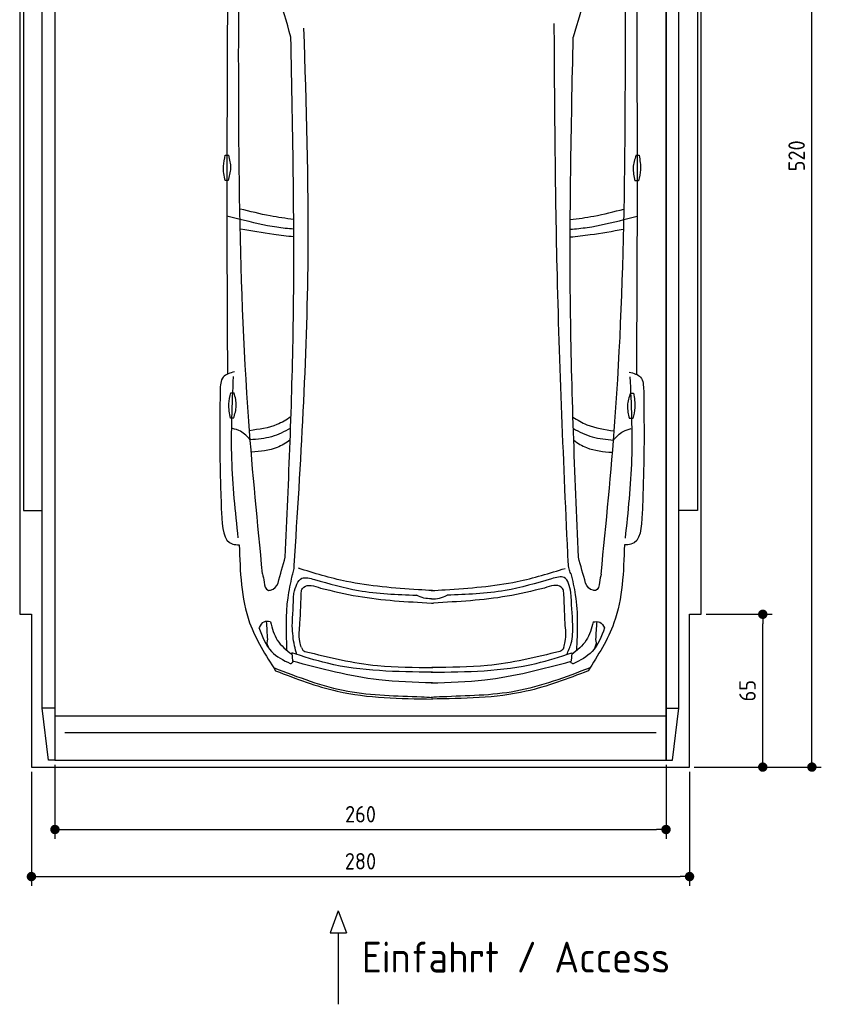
# Model space of a CAD drawing. Header units: millimetres. Extents: x -20 to 3411, y -1009 to 5673.
# Tile 1 of 3: x 0 to 3411, y -1009 to 3179. Entities that reach past the tile are written whole.
import ezdxf

# ---------------------------------------------------------------- set-up
doc = ezdxf.new("R2010")
doc.units = ezdxf.units.MM
for name, color, linetype in [('4', 3, 'Continuous'), ('5', 3, 'Continuous'), ('Car', 10, 'Continuous')]:
    doc.layers.add(name, color=color, linetype=linetype)
doc.styles.get("Standard").update_dxf_attribs({"font": 'ISOCP.SHX'})
doc.dimstyles.new('GEN-ISO', dxfattribs={"dimscale": 20, "dimtxt": 3.5, "dimasz": 2, "dimexe": 2, "dimexo": 1, "dimgap": 1.5, "dimtad": 1, "dimdec": 1, "dimdsep": 46, "dimtxsty": 'STANDARD', "dimblk": 'PUNKT', "dimcen": 2, "dimclrd": 256, "dimclre": 256, "dimclrt": 2, "dimadec": 0, "dimazin": 0, "dimtp": 0.1, "dimtm": 0.1, "dimtfac": 0.71, "dimtdec": 1, "dimtmove": 2, "dimatfit": 3, "dimldrblk": 'PUNKT', "dimfxl": 1, "dimtolj": 1, "dimarcsym": 0})

# ---------------------------------------------------------------- blocks, each defined once
blk = doc.blocks.new('PUNKT')
at = {"layer": '4', "color": 0, "linetype": 'ByBlock'}
blk.add_line((-0.5, 0), (-1, 0), dxfattribs=at)
at = {"layer": '4', "color": 0, "linetype": 'ByBlock', "const_width": 0.5}
blk.add_lwpolyline([(-0.25, 0, 1), (0.25, 0, 1)], format="xyb", close=True, dxfattribs=at)
blk = doc.blocks.new('*D4')
at = {"layer": '5', "lineweight": -2}
for p, q in [((50, -20), (50, -505.7)), ((2850, -20), (2850, -505.7)), ((90, -465.7), (2810, -465.7))]:
    blk.add_line(p, q, dxfattribs=at)
at = {"layer": 'DEFPOINTS', "color": 0}
for p in [(50, 0), (2850, 0), (2850, -465.7)]:
    blk.add_point(p, dxfattribs=at)
at = {"layer": '5', "lineweight": -2, "xscale": 40, "yscale": 40, "zscale": 40, "rotation": 180}
blk.add_blockref('PUNKT', (50, -465.7), dxfattribs=at)
at = {"layer": '5', "lineweight": -2, "xscale": 40, "yscale": 40, "zscale": 40}
blk.add_blockref('PUNKT', (2850, -465.7), dxfattribs=at)
at = {"layer": '5', "color": 2, "insert": (1450, -400.7), "char_height": 70, "attachment_point": 5}
blk.add_mtext('280', dxfattribs=at)
blk = doc.blocks.new('*D5')
at = {"layer": '5', "lineweight": -2}
for p, q in [((150, 10), (150, -305.5)), ((2750, 10), (2750, -305.5)), ((190, -265.5), (2710, -265.5))]:
    blk.add_line(p, q, dxfattribs=at)
at = {"layer": 'DEFPOINTS', "color": 0}
for p in [(150, 30), (2750, 30), (2750, -265.5)]:
    blk.add_point(p, dxfattribs=at)
at = {"layer": '5', "lineweight": -2, "xscale": 40, "yscale": 40, "zscale": 40, "rotation": 180}
blk.add_blockref('PUNKT', (150, -265.5), dxfattribs=at)
at = {"layer": '5', "lineweight": -2, "xscale": 40, "yscale": 40, "zscale": 40}
blk.add_blockref('PUNKT', (2750, -265.5), dxfattribs=at)
at = {"layer": '5', "color": 2, "insert": (1450, -200.5), "char_height": 70, "attachment_point": 5}
blk.add_mtext('260', dxfattribs=at)
blk = doc.blocks.new('*D6')
at = {"layer": '5', "lineweight": -2}
for p, q in [((2920, 5200), (3410.6, 5200)), ((3370.6, 40), (3370.6, 5160)), ((2870, 0), (3410.6, 0))]:
    blk.add_line(p, q, dxfattribs=at)
at = {"layer": 'DEFPOINTS', "color": 0}
for p in [(2900, 5200), (3370.6, 5200), (2850, 0)]:
    blk.add_point(p, dxfattribs=at)
at = {"layer": '5', "lineweight": -2, "xscale": 40, "yscale": 40, "zscale": 40}
for p, rotation in [((3370.6, 5200), 90), ((3370.6, 0), 270)]:
    blk.add_blockref('PUNKT', p, dxfattribs=dict(at, rotation=rotation))
at = {"layer": '5', "color": 2, "insert": (3305.6, 2600), "char_height": 70, "attachment_point": 5, "rotation": 90}
blk.add_mtext('\\A1;520', dxfattribs=at)
blk = doc.blocks.new('*D7')
at = {"layer": '5', "lineweight": -2}
for p, q in [((2920, 650), (3201.5, 650)), ((3161.5, 40), (3161.5, 610)), ((2870, 0), (3201.5, 0))]:
    blk.add_line(p, q, dxfattribs=at)
at = {"layer": 'DEFPOINTS', "color": 0}
for p in [(2900, 650), (3161.5, 650), (2850, 0)]:
    blk.add_point(p, dxfattribs=at)
at = {"layer": '5', "lineweight": -2, "xscale": 40, "yscale": 40, "zscale": 40}
for p, rotation in [((3161.5, 650), 90), ((3161.5, 0), 270)]:
    blk.add_blockref('PUNKT', p, dxfattribs=dict(at, rotation=rotation))
at = {"layer": '5', "color": 2, "insert": (3096.5, 325), "char_height": 70, "attachment_point": 5, "rotation": 90}
blk.add_mtext('\\A1;65', dxfattribs=at)

msp = doc.modelspace()

# ---------------------------------------------------------------- linework, layer by layer
for p, q in [((122.5, 30), (95, 250)), ((150, 250), (95, 250)), ((150, 218), (2750, 218)), ((2750, 250), (2805, 250)), ((2777.5, 30), (2805, 250)), ((1355.61, -611.7), (1321.1, -704.41)), ((1355.61, -611.7), (1390.11, -704.41)), ((1321.1, -704.41), (1390.11, -704.41)), ((1355.61, -704.41), (1355.61, -1009.04))]:
    msp.add_line(p, q)
msp.add_lwpolyline([(2900, 5200), (2850, 5200), (2850, 5200), (50, 5200), (50, 5200), (0, 5200), (0, 650), (50, 650), (50, 0), (2850, 0), (2850, 650), (2900, 650)], close=True)
for points in [[(95, 5174.91), (150, 5174.91), (150, 30), (122.5, 30)], [(95, 250), (95, 5174.91)], [(150, 30), (2750, 30), (2750, 5174.91)], [(150, 5174.91), (150, 30)], [(2805, 5174.91), (2750, 5174.91), (2750, 30), (2777.5, 30)], [(2805, 250), (2805, 5174.91)], [(95, 3799.63), (16, 3799.63), (16, 1091.5), (95, 1091.5)], [(2805, 3799.63), (2884, 3799.63), (2884, 1091.5), (2805, 1091.5)], [(2707.98, 146.19), (1600, 146.19), (192.02, 146.19)]]:
    msp.add_lwpolyline(points)
at = {"layer": 'Car'}
for p, q in [((937.39, 2329.67), (881.61, 2343.66)), ((2570.85, 2328.98), (2626.64, 2342.92)), ((1157.24, 486.45), (1160.4, 450.72)), ((2349.44, 485.94), (2346.25, 450.22))]:
    msp.add_line(p, q, dxfattribs=at)
for points in [[(874.78, 2603.05), (889.76, 2603.05)], [(2622.3, 2602.59), (2635.24, 2602.34)], [(887.13, 2494.49), (874.2, 2494.49)], [(2632.6, 2493.81), (2617.63, 2494.1)], [(897.68, 1592.11), (912.66, 1592.11)], [(2598.52, 1590.92), (2611.45, 1590.68)], [(910.04, 1483.55), (897.1, 1483.55)], [(2608.82, 1482.15), (2593.84, 1482.43)]]:
    msp.add_lwpolyline(points, dxfattribs=at)
for centre, start, end in [((-4804.85, 1403.07), 15.945352, 19.596216), ((8312.3, 1397.51), 160.355167, 164.006031)]:
    msp.add_arc(centre, 6197.21, start, end, dxfattribs=at)
for points, knots in [([(884.55, 3367.17), (882.74, 3022.44), (880.41, 2454.85), (882.72, 1887.26), (883.93, 1671.48)], [30.2317921, 30.2317921, 30.2317921, 30.2317921, 135.7738464, 200.5104278, 200.5104278, 200.5104278, 200.5104278]), ([(1033.37, 821.7), (1012.05, 1037.97), (928.06, 1890.08), (930.54, 2747.03), (932.39, 3386.48)], [0, 0, 0, 0, 651.7606985, 2567.8765597, 2567.8765597, 2567.8765597, 2567.8765597]), ([(2473.59, 821.09), (2495.09, 1037.35), (2579.81, 1889.38), (2578.05, 2746.34), (2576.75, 3385.78)], [0, 0, 0, 0, 651.7606985, 2567.8765597, 2567.8765597, 2567.8765597, 2567.8765597]), ([(2624.57, 3367.15), (2626.1, 3017.47), (2627.93, 2451.99), (2625.15, 1886.52), (2623.75, 1670.74)], [30.8675023, 30.8675023, 30.8675023, 30.8675023, 135.7738464, 200.5104278, 200.5104278, 200.5104278, 200.5104278]), ([(1168.02, 857.55), (1195.68, 1294.45), (1243.87, 2055.76), (1219.55, 2818.04), (1209.18, 3142.86)], [0, 0, 0, 0, 1312.3473022, 2286.8098626, 2286.8098626, 2286.8098626, 2286.8098626]), ([(2333.59, 869.32), (2314.98, 1288.94), (2281.07, 2053.28), (2276.5, 2818.34), (2274.43, 3163.39)], [0, 0, 0, 0, 1259.9414447, 2295.0149605, 2295.0149605, 2295.0149605, 2295.0149605]), ([(1129.95, 893.46), (1144.41, 1220.69), (1176.99, 1957.74), (1162.16, 2695.41), (1153.91, 3105.57)], [0, 0, 0, 0, 982.4163999, 2212.7413199, 2212.7413199, 2212.7413199, 2212.7413199]), ([(2377.07, 892.93), (2362.29, 1247.93), (2331.59, 1985.06), (2347, 2722.68), (2354.98, 3105.06)], [0, 0, 0, 0, 1065.6485601, 2212.7195413, 2212.7195413, 2212.7195413, 2212.7195413]), ([(874.2, 2494.49), (870.16, 2514.95), (862.99, 2551.31), (871.19, 2587.31), (874.78, 2603.05)], [0, 0, 0, 0, 61.7022745, 109.6273698, 109.6273698, 109.6273698, 109.6273698]), ([(887.13, 2494.49), (892.55, 2512.15), (903.56, 2548.06), (894.41, 2584.52), (889.76, 2603.05)], [0, 0, 0, 0, 54.314538, 110.4477452, 110.4477452, 110.4477452, 110.4477452]), ([(2622.3, 2602.59), (2616.56, 2585.03), (2604.87, 2549.34), (2613.33, 2512.71), (2617.63, 2494.1)], [0, 0, 0, 0, 54.314538, 110.4477452, 110.4477452, 110.4477452, 110.4477452]), ([(2635.24, 2602.34), (2638.89, 2581.81), (2645.37, 2545.32), (2636.49, 2509.48), (2632.6, 2493.81)], [0, 0, 0, 0, 61.7022745, 109.6273698, 109.6273698, 109.6273698, 109.6273698]), ([(1165.63, 2329.7), (1132.34, 2333.59), (1055.09, 2344.17), (979.47, 2363.71), (938.6, 2373.74)], [6.4329915, 6.4329915, 6.4329915, 6.4329915, 16.5424251, 29.8301072, 29.8301072, 29.8301072, 29.8301072]), ([(2342.83, 2329.22), (2376.05, 2333.08), (2453.24, 2343.6), (2528.8, 2363.05), (2569.71, 2373.59)], [6.4540006, 6.4540006, 6.4540006, 6.4540006, 16.5424251, 29.8301072, 29.8301072, 29.8301072, 29.8301072]), ([(1166.05, 2288.25), (1141.73, 2290.22), (1064.61, 2298.08), (989.14, 2316.82), (937.39, 2329.67)], [6.5564591, 6.5564591, 6.5564591, 6.5564591, 13.8699149, 29.8274463, 29.8274463, 29.8274463, 29.8274463]), ([(2342.4, 2287.77), (2366.63, 2289.71), (2443.68, 2297.52), (2519.09, 2316.17), (2570.85, 2328.98)], [6.5803524, 6.5803524, 6.5803524, 6.5803524, 13.8699149, 29.8274463, 29.8274463, 29.8274463, 29.8274463]), ([(1166.06, 2255.42), (1137.66, 2258.31), (1061.32, 2266.91), (985.67, 2280.6), (940.01, 2288.86)], [6.6327441, 6.6327441, 6.6327441, 6.6327441, 15.2289071, 29.6828472, 29.6828472, 29.6828472, 29.6828472]), ([(2342.39, 2254.95), (2370.7, 2257.81), (2446.96, 2266.34), (2522.53, 2279.94), (2568.2, 2288.16)], [6.6592474, 6.6592474, 6.6592474, 6.6592474, 15.2289071, 29.6828472, 29.6828472, 29.6828472, 29.6828472]), ([(914.36, 1681.08), (895.42, 1676.13), (855.25, 1665.63), (853.67, 1623.58), (852.83, 1601.37)], [0, 0, 0, 0, 52.9773642, 112.3150444, 112.3150444, 112.3150444, 112.3150444]), ([(2593.33, 1680.37), (2612.27, 1675.4), (2652.42, 1664.86), (2653.97, 1622.82), (2654.79, 1600.61)], [0, 0, 0, 0, 52.9773642, 112.3150444, 112.3150444, 112.3150444, 112.3150444]), ([(929.74, 974.74), (917.99, 1086.5), (893.98, 1314.77), (904.45, 1544.07), (909.79, 1661.09)], [0, 0, 0, 0, 336.6348432, 687.5082416, 687.5082416, 687.5082416, 687.5082416]), ([(2577.35, 974.04), (2589.2, 1085.8), (2613.4, 1314.04), (2603.13, 1543.35), (2597.89, 1660.37)], [0, 0, 0, 0, 336.6348432, 687.5082416, 687.5082416, 687.5082416, 687.5082416]), ([(852.83, 1601.37), (851.7, 1518.68), (849.32, 1345.15), (855.25, 1171.7), (858.35, 1080.9)], [0, 0, 0, 0, 248.0557509, 520.5632768, 520.5632768, 520.5632768, 520.5632768]), ([(897.1, 1483.55), (893.07, 1504.01), (885.9, 1540.37), (894.1, 1576.37), (897.68, 1592.11)], [0, 0, 0, 0, 61.7022745, 109.6273698, 109.6273698, 109.6273698, 109.6273698]), ([(910.04, 1483.55), (915.45, 1501.21), (926.46, 1537.12), (917.31, 1573.58), (912.66, 1592.11)], [0, 0, 0, 0, 54.314538, 110.4477452, 110.4477452, 110.4477452, 110.4477452]), ([(2654.79, 1600.61), (2655.85, 1517.91), (2658.08, 1344.38), (2652.01, 1170.94), (2648.83, 1080.14)], [0, 0, 0, 0, 248.0557509, 520.5632768, 520.5632768, 520.5632768, 520.5632768]), ([(2598.52, 1590.92), (2592.77, 1573.37), (2581.08, 1537.67), (2589.54, 1501.04), (2593.84, 1482.43)], [0, 0, 0, 0, 54.314538, 110.4477452, 110.4477452, 110.4477452, 110.4477452]), ([(2611.45, 1590.68), (2615.1, 1570.14), (2621.58, 1533.65), (2612.7, 1497.81), (2608.82, 1482.15)], [0, 0, 0, 0, 61.7022745, 109.6273698, 109.6273698, 109.6273698, 109.6273698]), ([(1154.21, 1489.89), (1135.24, 1476.84), (1081.48, 1445.41), (1018.14, 1436.56), (978.41, 1431)], [7.4489286, 7.4489286, 7.4489286, 7.4489286, 14.3334492, 26.2908128, 26.2908128, 26.2908128, 26.2908128]), ([(2354.13, 1488.82), (2372.85, 1475.98), (2426.34, 1444.79), (2489.34, 1435.93), (2529.07, 1430.34)], [7.5476492, 7.5476492, 7.5476492, 7.5476492, 14.3334492, 26.2908128, 26.2908128, 26.2908128, 26.2908128]), ([(980.95, 1392.01), (968.31, 1405.85), (947.17, 1428.98), (917.29, 1437.32), (905.29, 1440.66)], [0, 0, 0, 0, 54.7652891, 91.527008, 91.527008, 91.527008, 91.527008]), ([(1152.55, 1441.56), (1126.54, 1426.35), (1072.54, 1399.98), (1011.7, 1394.68), (980.95, 1392.01)], [6.4830652, 6.4830652, 6.4830652, 6.4830652, 15.4380648, 24.5854757, 24.5854757, 24.5854757, 24.5854757]), ([(2355.72, 1440.59), (2381.47, 1425.56), (2435.21, 1399.38), (2495.75, 1394.05), (2526.49, 1391.35)], [6.572602, 6.572602, 6.572602, 6.572602, 15.4380648, 24.5854757, 24.5854757, 24.5854757, 24.5854757]), ([(2526.49, 1391.35), (2539.15, 1405.18), (2560.33, 1428.32), (2590.25, 1436.62), (2602.29, 1439.97)], [0, 0, 0, 0, 54.7652891, 91.6139456, 91.6139456, 91.6139456, 91.6139456]), ([(1150.74, 1391.52), (1133.38, 1378.55), (1083.82, 1347.82), (1023.48, 1342.68), (986.66, 1339.55)], [6.8005863, 6.8005863, 6.8005863, 6.8005863, 13.2652487, 24.5027164, 24.5027164, 24.5027164, 24.5027164]), ([(2357.45, 1390.45), (2374.57, 1377.7), (2423.9, 1347.23), (2483.92, 1342.06), (2520.74, 1338.9)], [6.8925435, 6.8925435, 6.8925435, 6.8925435, 13.2652487, 24.5027164, 24.5027164, 24.5027164, 24.5027164]), ([(858.35, 1080.9), (861.49, 1020.19), (865.25, 947.24), (924.52, 945.99), (934.46, 945.78)], [0, 0, 0, 0, 140.8501313, 169.2357956, 169.2357956, 169.2357956, 169.2357956]), ([(2648.83, 1080.14), (2645.64, 1019.43), (2641.82, 946.49), (2582.55, 945.29), (2572.61, 945.08)], [0, 0, 0, 0, 140.8501313, 169.2357956, 169.2357956, 169.2357956, 169.2357956]), ([(934.46, 945.78), (937.83, 831.59), (943.54, 638.06), (1046.45, 476), (1088.64, 409.56)], [0, 0, 0, 0, 334.5299302, 566.9211042, 566.9211042, 566.9211042, 566.9211042]), ([(2572.61, 945.08), (2569.14, 830.89), (2563.26, 637.38), (2460.22, 475.4), (2417.98, 409)], [0, 0, 0, 0, 334.5299302, 566.9211042, 566.9211042, 566.9211042, 566.9211042]), ([(1158, 812.64), (1160.91, 819.33), (1167.12, 833.64), (1167.71, 849.25), (1168.02, 857.55)], [0, 0, 0, 0, 21.7116078, 46.3741342, 46.3741342, 46.3741342, 46.3741342]), ([(1696.39, 754.29), (1593.4, 761.59), (1419.59, 773.91), (1253.31, 825.02), (1185.57, 845.84)], [0, 0, 0, 0, 308.4084916, 520.4149112, 520.4149112, 520.4149112, 520.4149112]), ([(1810.51, 754.24), (1913.52, 761.45), (2087.33, 773.62), (2253.65, 824.59), (2321.41, 845.36)], [0, 0, 0, 0, 308.4084916, 520.4149112, 520.4149112, 520.4149112, 520.4149112]), ([(2344.89, 823.16), (2341.98, 829.85), (2335.77, 844.16), (2335.18, 859.77), (2334.87, 868.07)], [0, 0, 0, 0, 21.7116078, 46.3741342, 46.3741342, 46.3741342, 46.3741342]), ([(1033.37, 821.7), (1035.68, 810.8), (1040.45, 788.35), (1045.07, 753.53), (1058.95, 751.79), (1060.02, 751.66)], [0, 0, 0, 0, 35.9193016, 74.0315567, 77.2045762, 77.2045762, 77.2045762, 77.2045762]), ([(1158, 812.64), (1151.31, 781.82), (1128.84, 678.38), (1132.85, 572.16), (1135.67, 497.58)], [0, 0, 0, 0, 94.3661929, 316.7820175, 316.7820175, 316.7820175, 316.7820175]), ([(1166.08, 738.53), (1174.1, 766.86), (1188.02, 816.08), (1234.99, 803.33), (1254.93, 797.92)], [0, 0, 0, 0, 73.3528982, 127.4419101, 127.4419101, 127.4419101, 127.4419101]), ([(1254.93, 797.92), (1316.63, 780.13), (1458.18, 739.33), (1605.6, 734.25), (1688.77, 731.39)], [0, 0, 0, 0, 191.9523943, 440.3789719, 440.3789719, 440.3789719, 440.3789719]), ([(2262.85, 801.02), (2197.57, 781.84), (2052.53, 739.23), (1901.29, 734.14), (1818.12, 731.34)], [0, 0, 0, 0, 203.3167496, 451.7433273, 451.7433273, 451.7433273, 451.7433273]), ([(2345.37, 742.33), (2339.66, 770.19), (2329.53, 819.61), (2283.1, 806.67), (2262.85, 801.02)], [0, 0, 0, 0, 69.9189569, 124.0079688, 124.0079688, 124.0079688, 124.0079688]), ([(2344.89, 823.16), (2352.06, 792.99), (2377.58, 685.65), (2372.4, 574.81), (2368.69, 495.11)], [0, 0, 0, 0, 92.7539019, 330.0762262, 330.0762262, 330.0762262, 330.0762262]), ([(2473.59, 821.09), (2471.27, 810.19), (2466.49, 787.74), (2461.83, 752.93), (2447.95, 751.2), (2446.88, 751.07)], [0, 0, 0, 0, 35.9193016, 74.0315567, 77.2045762, 77.2045762, 77.2045762, 77.2045762]), ([(1060.02, 751.66), (1062.48, 751.89), (1079.52, 753.48), (1095.19, 768.87), (1099.2, 782.97)], [0, 0, 0, 0, 7.4004634, 51.3852849, 51.3852849, 51.3852849, 51.3852849]), ([(1198.56, 752.52), (1201.87, 757.27), (1219.22, 782.17), (1252.62, 770.71), (1279.65, 761.44)], [0, 0, 0, 0, 16.6701507, 87.364183, 87.364183, 87.364183, 87.364183]), ([(1279.65, 761.44), (1332.77, 748.79), (1487.83, 711.87), (1647.28, 703.48), (1752.11, 697.96)], [0, 0, 0, 0, 163.5558249, 477.487186, 477.487186, 477.487186, 477.487186]), ([(2233.31, 761.41), (2180.19, 748.76), (2025.13, 711.84), (1865.68, 703.45), (1760.85, 697.93)], [0, 0, 0, 0, 163.5558249, 477.487186, 477.487186, 477.487186, 477.487186]), ([(2314.41, 752.48), (2311.09, 757.24), (2293.74, 782.14), (2260.34, 770.68), (2233.31, 761.41)], [0, 0, 0, 0, 16.6701507, 87.364183, 87.364183, 87.364183, 87.364183]), ([(2446.88, 751.07), (2444.43, 751.3), (2427.38, 752.9), (2411.72, 768.31), (2407.73, 782.42)], [0, 0, 0, 0, 7.4004634, 51.3852849, 51.3852849, 51.3852849, 51.3852849]), ([(1751.43, 715.95), (1740.79, 716.18), (1718.78, 716.66), (1698.99, 726.37), (1688.77, 731.39)], [0, 0, 0, 0, 31.5287308, 65.2345566, 65.2345566, 65.2345566, 65.2345566]), ([(1751.43, 715.95), (1763.44, 716), (1786.86, 716.1), (1807.88, 726.35), (1818.12, 731.34)], [0, 0, 0, 0, 35.5209949, 69.2268207, 69.2268207, 69.2268207, 69.2268207]), ([(1752.11, 697.96), (1753.52, 697.88), (1756.45, 697.7), (1759.38, 697.85), (1760.9, 697.93)], [0, 0, 0, 0, 4.2354612, 8.799002, 8.799002, 8.799002, 8.799002]), ([(1018.07, 593.37), (1031.96, 555.87), (1057.33, 487.39), (1122.01, 454.83), (1151.28, 440.1)], [0, 0, 0, 0, 114.9227222, 209.8813192, 209.8813192, 209.8813192, 209.8813192]), ([(1067.05, 617.77), (1056.64, 619.21), (1035.05, 622.18), (1024.04, 603.2), (1018.34, 593.37)], [0, 0, 0, 0, 28.7971578, 59.6786004, 59.6786004, 59.6786004, 59.6786004]), ([(1066.78, 617.77), (1074.07, 590.15), (1088.87, 533.98), (1134.59, 498.04), (1157.83, 479.77)], [0, 0, 0, 0, 83.3085317, 169.4021322, 169.4021322, 169.4021322, 169.4021322]), ([(1179.32, 479.29), (1175.71, 491.62), (1164.27, 530.71), (1161.53, 571.47), (1159.65, 599.38)], [0, 0, 0, 0, 38.4485853, 121.967316, 121.967316, 121.967316, 121.967316]), ([(1198.43, 508.54), (1195.96, 517.07), (1186.25, 550.63), (1189.86, 585.8), (1192.56, 612.02)], [0, 0, 0, 0, 26.5229591, 104.3043282, 104.3043282, 104.3043282, 104.3043282]), ([(2314.53, 508.51), (2317, 517.04), (2326.71, 550.6), (2323.1, 585.76), (2320.4, 611.99)], [0, 0, 0, 0, 26.5229591, 104.3043282, 104.3043282, 104.3043282, 104.3043282]), ([(2327.35, 478.81), (2334.72, 494.56), (2353.17, 534.02), (2353.32, 577.86), (2353.41, 604.21)], [0, 0, 0, 0, 51.6452018, 129.3985424, 129.3985424, 129.3985424, 129.3985424]), ([(2440.01, 617.19), (2432.7, 589.57), (2417.84, 533.41), (2372.09, 497.51), (2348.84, 479.27)], [0, 0, 0, 0, 83.3085317, 169.4021322, 169.4021322, 169.4021322, 169.4021322]), ([(2488.7, 592.75), (2474.78, 555.26), (2449.35, 486.8), (2384.64, 454.29), (2355.36, 439.58)], [0, 0, 0, 0, 114.9227222, 209.8813192, 209.8813192, 209.8813192, 209.8813192]), ([(2439.74, 617.19), (2450.15, 618.62), (2471.74, 621.57), (2482.74, 602.58), (2488.43, 592.75)], [0, 0, 0, 0, 28.7971578, 59.6786004, 59.6786004, 59.6786004, 59.6786004]), ([(1062.85, 501.62), (1056.77, 513.53), (1049.68, 527.41), (1055.38, 541.19), (1055.32, 543.22)], [0, 0, 0, 0, 36.727695, 42.8141747, 42.8141747, 42.8141747, 42.8141747]), ([(1198.43, 508.54), (1200.17, 504.33), (1203.29, 496.8), (1210.65, 493.51), (1213.89, 492.07)], [0, 0, 0, 0, 13.0792045, 23.3644838, 23.3644838, 23.3644838, 23.3644838]), ([(2314.53, 508.51), (2312.79, 504.27), (2309.59, 496.45), (2301.79, 493.4), (2298.22, 492)], [0, 0, 0, 0, 13.0792045, 24.1213189, 24.1213189, 24.1213189, 24.1213189]), ([(2443.84, 501.03), (2449.93, 512.94), (2457.03, 526.81), (2451.34, 540.6), (2451.41, 542.63)], [0, 0, 0, 0, 36.727695, 42.8141747, 42.8141747, 42.8141747, 42.8141747]), ([(1755.79, 403.74), (1604.93, 405.32), (1400.63, 407.46), (1207.7, 470.07), (1157.24, 486.45)], [0, 0, 0, 0, 447.9720977, 606.6542832, 606.6542832, 606.6542832, 606.6542832]), ([(1213.89, 492.07), (1316.12, 467.23), (1495.24, 423.73), (1679.32, 424.1), (1758.33, 424.26)], [0, 0, 0, 0, 314.1417423, 550.3890647, 550.3890647, 550.3890647, 550.3890647]), ([(1750.82, 403.74), (1901.68, 405.19), (2105.98, 407.16), (2298.96, 469.61), (2349.44, 485.94)], [0, 0, 0, 0, 447.9720977, 606.6542832, 606.6542832, 606.6542832, 606.6542832]), ([(2298.22, 492), (2195.99, 467.17), (2016.87, 423.67), (1832.79, 424.04), (1753.78, 424.2)], [0, 0, 0, 0, 314.1417423, 550.3890647, 550.3890647, 550.3890647, 550.3890647]), ([(1080.12, 422.98), (1184, 382.95), (1386.46, 304.93), (1620.16, 303.24), (1740.26, 297.36), (1755.81, 296.6)], [0, 0, 0, 0, 331.1714641, 645.410319, 692.1255262, 692.1255262, 692.1255262, 692.1255262]), ([(1151.28, 440.1), (1152.58, 440.24), (1158.1, 440.84), (1161.16, 445.96), (1163.49, 449.88)], [0, 0, 0, 0, 3.8211786, 16.2467831, 16.2467831, 16.2467831, 16.2467831]), ([(1755.8, 357.76), (1679.65, 360.14), (1477.76, 366.46), (1282.09, 417.54), (1160.4, 450.72)], [0, 0, 0, 0, 22.79473, 60.4405335, 60.4405335, 60.4405335, 60.4405335]), ([(2426.5, 422.41), (2322.59, 382.47), (2120.07, 304.62), (1886.37, 303.13), (1766.25, 297.35), (1750.71, 296.6)], [0, 0, 0, 0, 331.1714641, 645.410319, 692.1255262, 692.1255262, 692.1255262, 692.1255262]), ([(1750.77, 357.76), (1826.92, 360.08), (2028.82, 366.22), (2224.53, 417.14), (2346.25, 450.22)], [0, 0, 0, 0, 22.79473, 60.4405335, 60.4405335, 60.4405335, 60.4405335]), ([(2355.36, 439.58), (2354.06, 439.73), (2348.54, 440.34), (2345.49, 445.46), (2343.16, 449.38)], [0, 0, 0, 0, 3.8211786, 16.2467831, 16.2467831, 16.2467831, 16.2467831]), ([(1088.64, 409.56), (1175.3, 376.35), (1389.17, 294.4), (1619.07, 291.21), (1755.81, 289.32)], [0, 0, 0, 0, 276.566847, 682.5008625, 682.5008625, 682.5008625, 682.5008625]), ([(2417.98, 409), (2331.28, 375.86), (2117.34, 294.09), (1887.44, 291.1), (1750.7, 289.32)], [0, 0, 0, 0, 276.566847, 682.5008625, 682.5008625, 682.5008625, 682.5008625])]:
    msp.add_open_spline(points, degree=3, knots=knots, dxfattribs=at)
for points in [[(1099.2, 782.97), (1109.45, 819.8), (1119.7, 856.63), (1129.95, 893.46)], [(2407.73, 782.42), (2397.51, 819.25), (2387.29, 856.09), (2377.07, 892.93)], [(1755.74, 750.86), (1735.96, 752.01), (1716.17, 753.15), (1696.39, 754.29)], [(1751.17, 750.87), (1770.95, 751.99), (1790.73, 753.12), (1810.51, 754.24)], [(1159.65, 599.38), (1161.8, 645.76), (1163.94, 692.14), (1166.08, 738.53)], [(1192.56, 612.02), (1194.56, 658.85), (1196.56, 705.68), (1198.56, 752.52)], [(2320.4, 611.99), (2318.4, 658.82), (2316.4, 705.65), (2314.41, 752.48)], [(2353.41, 604.21), (2350.73, 650.25), (2348.05, 696.29), (2345.37, 742.33)], [(1055.32, 543.22), (1053.68, 568.58), (1052.04, 593.93), (1050.4, 619.29)], [(2451.41, 542.63), (2453.07, 567.98), (2454.73, 593.34), (2456.4, 618.69)]]:
    msp.add_open_spline(points, degree=3, dxfattribs=at)

# ---------------------------------------------------------------- texts
msp.add_text('Einfahrt / Access', height=131.25).set_placement((1456.02, -873.98))

# ---------------------------------------------------------------- dimensions: what is measured, and where the dimension line sits
at = {"layer": '5'}
for base, p2, picture, middle in [((3370.6, 5200), (2900, 5200), '*D6', (3305.6, 2600)), ((3161.5, 650), (2900, 650), '*D7', (3096.5, 325))]:
    dim = msp.add_linear_dim(base=base, p1=(2850, 0), p2=p2, angle=270, dimstyle='GEN-ISO', override={"dimlfac": 0.1}, dxfattribs=at)
    dim.commit()
    dim.dimension.update_dxf_attribs({"geometry": picture, "text_midpoint": middle})
for base, p1, p2, picture, middle in [((2850, -465.66), (50, 0), (2850, 0), '*D4', (1450, -400.65)), ((2750, -265.52), (150, 30), (2750, 30), '*D5', (1450, -200.51))]:
    dim = msp.add_linear_dim(base=base, p1=p1, p2=p2, dimstyle='GEN-ISO', override={"dimlfac": 0.1, "dimtolj": 0}, dxfattribs=at)
    dim.commit()
    dim.dimension.update_dxf_attribs({"geometry": picture, "text_midpoint": middle})

doc.saveas('drawing.dxf')
